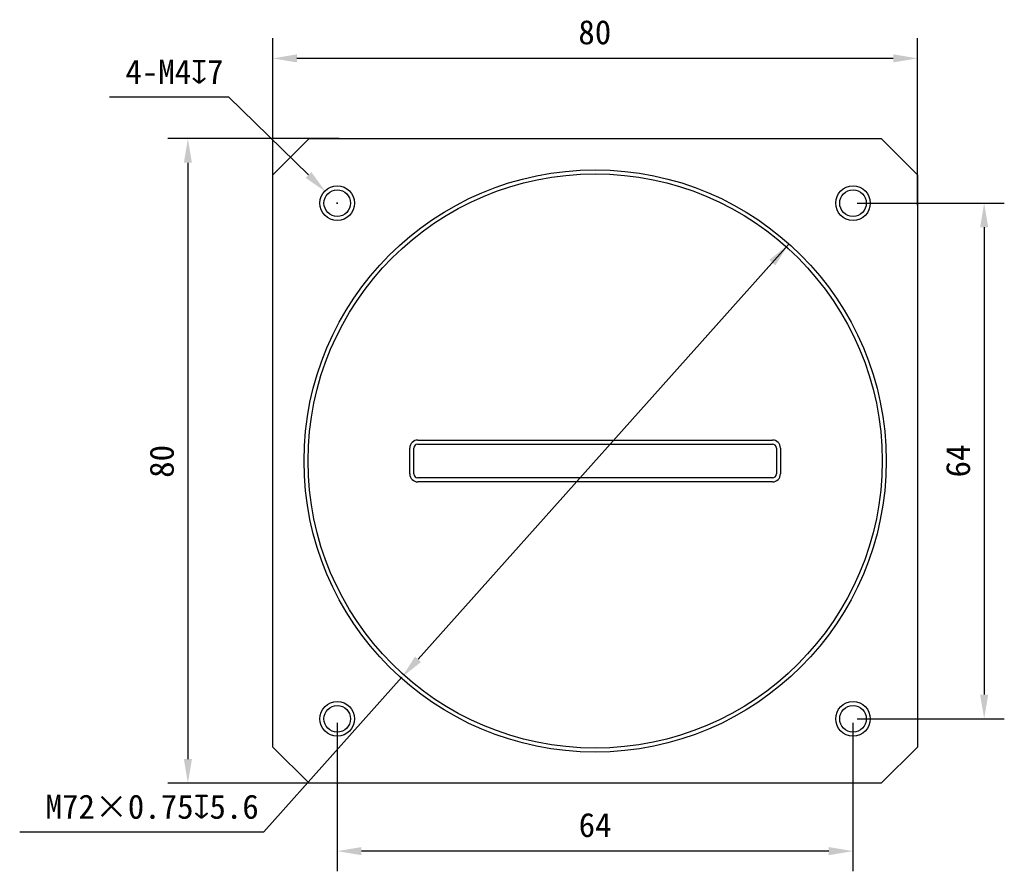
# Model space of a CAD drawing. Header units: millimetres. Extents: x 35 to 359, y 100 to 245.
# Tile 1 of 3: x 35 to 157, y 137 to 243. Entities that reach past the tile are written whole.
import ezdxf

# ---------------------------------------------------------------- set-up
doc = ezdxf.new("R2010")
doc.units = ezdxf.units.MM
doc.header["$LTSCALE"] = 23.1
doc.header["$PDMODE"] = 3
doc.header["$PDSIZE"] = 8
doc.layers.get('0').update_dxf_attribs({"linetype": 'CONTINUOUS'})
doc.layers.get('Defpoints').update_dxf_attribs({"linetype": 'CONTINUOUS'})
doc.layers.add('00_COMPONENTS', color=7, linetype='CONTINUOUS')
doc.layers.add('51__DRAFT_DIMS', color=7, linetype='CONTINUOUS')
doc.styles.get("Standard").update_dxf_attribs({"font": 'simfang.ttf'})
doc.dimstyles.new('DIMSTYLE_1', dxfattribs={"dimtxt": 3, "dimasz": 3, "dimexe": 2.5, "dimexo": 0.5, "dimgap": 0.75, "dimtad": 1, "dimdsep": 46, "dimtxsty": 'STANDARD', "dimblk": '_FILLED', "dimblk1": '_FILLED', "dimblk2": '_FILLED', "dimcen": 0.09, "dimclrt": 3, "dimazin": 2, "dimtp": 0.3, "dimtm": 0.3, "dimtfac": 1, "dimtofl": 0, "dimtmove": 0, "dimatfit": 3, "dimldrblk": '_FILLED', "dimfxl": 1, "dimtolj": 1, "dimarcsym": 0})
doc.dimstyles.new('DIMSTYLE_2', dxfattribs={"dimtxt": 3, "dimasz": 3, "dimexe": 2.5, "dimexo": 0.5, "dimtad": 1, "dimdsep": 46, "dimtxsty": 'STANDARD', "dimblk": '_FILLED', "dimblk1": '_FILLED', "dimblk2": '_FILLED', "dimcen": 0.09, "dimclrt": 3, "dimazin": 2, "dimtp": 0.1, "dimtm": 0.1, "dimtfac": 1, "dimtofl": 0, "dimtmove": 0, "dimatfit": 1, "dimldrblk": '_FILLED', "dimfxl": 1, "dimtolj": 1, "dimarcsym": 0})
doc.dimstyles.new('DIMSTYLE_4', dxfattribs={"dimtxt": 3, "dimasz": 3, "dimexe": 2.5, "dimexo": 0.5, "dimtad": 1, "dimdsep": 46, "dimtxsty": 'STANDARD', "dimblk": '_FILLED', "dimblk1": '_FILLED', "dimblk2": '_FILLED', "dimcen": 0.09, "dimclrt": 3, "dimazin": 2, "dimtp": 0.3, "dimtm": 0.3, "dimtfac": 1, "dimtmove": 0, "dimatfit": 2, "dimldrblk": '_FILLED', "dimfxl": 1, "dimtolj": 1, "dimarcsym": 0})

# ---------------------------------------------------------------- blocks, each defined once
blk = doc.blocks.new('_FILLED')
at = {"color": 0, "linetype": 'ByBlock'}
blk.add_solid([(0, 0), (-1, 0.167), (-1, -0.167)], dxfattribs=at)
blk = doc.blocks.new('*D6')
at = {"layer": '51__DRAFT_DIMS', "color": 0, "lineweight": -2}
for p, q in [((66.14, 217.55), (66.14, 240.36)), ((146.14, 219.66), (146.14, 240.36)), ((143.14, 237.86), (69.14, 237.86))]:
    blk.add_line(p, q, dxfattribs=at)
at = {"layer": 'Defpoints', "color": 0}
for p in [(66.14, 237.86), (146.14, 219.16), (66.14, 217.05)]:
    blk.add_point(p, dxfattribs=at)
at = {"layer": '51__DRAFT_DIMS', "color": 0, "linetype": 'ByBlock', "lineweight": -2, "xscale": 3, "yscale": 3, "zscale": 3, "rotation": 180}
blk.add_blockref('_FILLED', (66.14, 237.86), dxfattribs=at)
at = {"layer": '51__DRAFT_DIMS', "color": 0, "linetype": 'ByBlock', "lineweight": -2, "xscale": 3, "yscale": 3, "zscale": 3}
blk.add_blockref('_FILLED', (146.14, 237.86), dxfattribs=at)
at = {"layer": '51__DRAFT_DIMS', "color": 3, "insert": (106.1, 242.61), "char_height": 3, "attachment_point": 2, "line_spacing_factor": 0.9}
blk.add_mtext('\\A1;{{\\C8;80}}', dxfattribs=at)
blk = doc.blocks.new('*D7')
at = {"layer": '51__DRAFT_DIMS', "color": 0, "lineweight": -2}
for p, q in [((74.39, 227.9), (53.1, 227.9)), ((55.6, 224.9), (55.6, 150.9)), ((74.39, 147.9), (53.1, 147.9))]:
    blk.add_line(p, q, dxfattribs=at)
at = {"layer": 'Defpoints', "color": 0}
for p in [(74.89, 227.9), (55.6, 147.9), (74.89, 147.9)]:
    blk.add_point(p, dxfattribs=at)
at = {"layer": '51__DRAFT_DIMS', "color": 0, "linetype": 'ByBlock', "lineweight": -2, "xscale": 3, "yscale": 3, "zscale": 3}
for p, rotation in [((55.6, 227.9), 89.99999999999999), ((55.6, 147.9), 270)]:
    blk.add_blockref('_FILLED', p, dxfattribs=dict(at, rotation=rotation))
at = {"layer": '51__DRAFT_DIMS', "color": 3, "insert": (50.85, 187.85), "char_height": 3, "attachment_point": 2, "rotation": 90, "line_spacing_factor": 0.9}
blk.add_mtext('\\A1;{{\\C8;80}}', dxfattribs=at)
blk = doc.blocks.new('*D8')
at = {"layer": '51__DRAFT_DIMS', "color": 0, "lineweight": -2}
for p in [(45.86, 233.07), (70.56, 223.39)]:
    blk.add_line(p, (60.64, 233.07), dxfattribs=at)
at = {"layer": '51__DRAFT_DIMS', "color": 0}
for p, q in [((74.14, 219.81), (74.14, 219.99)), ((74.05, 219.9), (74.23, 219.9))]:
    blk.add_line(p, q, dxfattribs=at)
at = {"layer": 'Defpoints', "color": 0}
for p in [(72.71, 221.3), (75.57, 218.5)]:
    blk.add_point(p, dxfattribs=at)
at = {"layer": '51__DRAFT_DIMS', "color": 0, "linetype": 'ByBlock', "lineweight": -2, "xscale": 3, "yscale": 3, "zscale": 3, "rotation": 315.7027735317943}
blk.add_blockref('_FILLED', (72.71, 221.3), dxfattribs=at)
at = {"layer": '51__DRAFT_DIMS', "color": 3, "insert": (60.02, 237.7), "char_height": 3, "attachment_point": 3, "line_spacing_factor": 0.9}
blk.add_mtext('\\A1;{{\\C8;4-M4\\fgdt|b0|i0|c134|p2;x\\fFangSong|b0|i0|c134|p49;7}}', dxfattribs=at)
blk = doc.blocks.new('*D9')
at = {"layer": '51__DRAFT_DIMS', "color": 0, "lineweight": -2}
for p, q in [((130.13, 214.75), (84.16, 163.29)), ((82.16, 161.05), (65.03, 141.87)), ((34.73, 141.87), (65.03, 141.87))]:
    blk.add_line(p, q, dxfattribs=at)
at = {"layer": 'Defpoints', "color": 0}
for p in [(130.13, 214.75), (82.16, 161.05)]:
    blk.add_point(p, dxfattribs=at)
at = {"layer": '51__DRAFT_DIMS', "color": 0, "linetype": 'ByBlock', "lineweight": -2, "xscale": 3, "yscale": 3, "zscale": 3}
for p, rotation in [((130.13, 214.75), 48.22393054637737), ((82.16, 161.05), 228.2239305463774)]:
    blk.add_blockref('_FILLED', p, dxfattribs=dict(at, rotation=rotation))
at = {"layer": '51__DRAFT_DIMS', "color": 3, "insert": (64.4, 146.5), "char_height": 3, "attachment_point": 3, "line_spacing_factor": 0.9}
blk.add_mtext('\\A1;{{\\C8;M72×0.75\\fgdt|b0|i0|c134|p2;x\\fFangSong|b0|i0|c134|p49;5.6}}', dxfattribs=at)
blk = doc.blocks.new('*D10')
at = {"layer": '51__DRAFT_DIMS', "color": 0, "lineweight": -2}
for p, q in [((138.64, 219.9), (156.92, 219.9)), ((154.42, 216.9), (154.42, 158.9)), ((138.64, 155.9), (156.92, 155.9))]:
    blk.add_line(p, q, dxfattribs=at)
at = {"layer": 'Defpoints', "color": 0}
for p in [(138.14, 219.9), (138.14, 155.9), (154.42, 155.9)]:
    blk.add_point(p, dxfattribs=at)
at = {"layer": '51__DRAFT_DIMS', "color": 0, "linetype": 'ByBlock', "lineweight": -2, "xscale": 3, "yscale": 3, "zscale": 3}
for p, rotation in [((154.42, 219.9), 90), ((154.42, 155.9), 270)]:
    blk.add_blockref('_FILLED', p, dxfattribs=dict(at, rotation=rotation))
at = {"layer": '51__DRAFT_DIMS', "color": 3, "insert": (149.67, 187.9), "char_height": 3, "attachment_point": 2, "rotation": 90, "line_spacing_factor": 0.9}
blk.add_mtext('\\A1;{{\\C8;64}}', dxfattribs=at)
blk = doc.blocks.new('*D11')
at = {"layer": '51__DRAFT_DIMS', "color": 0, "lineweight": -2}
for p, q in [((74.14, 155.4), (74.14, 136.98)), ((138.14, 155.4), (138.14, 136.98)), ((135.14, 139.48), (77.14, 139.48))]:
    blk.add_line(p, q, dxfattribs=at)
at = {"layer": 'Defpoints', "color": 0}
for p in [(74.14, 155.9), (138.14, 155.9), (74.14, 139.48)]:
    blk.add_point(p, dxfattribs=at)
at = {"layer": '51__DRAFT_DIMS', "color": 0, "linetype": 'ByBlock', "lineweight": -2, "xscale": 3, "yscale": 3, "zscale": 3, "rotation": 180}
blk.add_blockref('_FILLED', (74.14, 139.48), dxfattribs=at)
at = {"layer": '51__DRAFT_DIMS', "color": 0, "linetype": 'ByBlock', "lineweight": -2, "xscale": 3, "yscale": 3, "zscale": 3}
blk.add_blockref('_FILLED', (138.14, 139.48), dxfattribs=at)
at = {"layer": '51__DRAFT_DIMS', "color": 3, "insert": (106.14, 144.23), "char_height": 3, "attachment_point": 2, "line_spacing_factor": 0.9}
blk.add_mtext('\\A1;{{\\C8;64}}', dxfattribs=at)

msp = doc.modelspace()

# ---------------------------------------------------------------- linework, layer by layer
at = {"layer": '00_COMPONENTS', "color": 7}
for p, q in [((70.643, 227.898), (66.143, 223.398)), ((70.643, 227.898), (141.643, 227.898)), ((146.143, 223.398), (141.643, 227.898)), ((66.143, 152.398), (66.143, 223.398)), ((146.143, 223.398), (146.143, 152.398)), ((83.143, 186.298), (83.143, 189.498)), ((83.643, 186.298), (83.643, 189.498)), ((84.143, 190.498), (128.143, 190.498)), ((84.143, 189.998), (128.143, 189.998)), ((128.643, 189.498), (128.643, 186.298)), ((129.143, 189.498), (129.143, 186.298)), ((128.143, 185.798), (84.143, 185.798)), ((128.143, 185.298), (84.143, 185.298)), ((66.143, 152.398), (70.643, 147.898)), ((141.643, 147.898), (146.143, 152.398)), ((141.643, 147.898), (70.643, 147.898))]:
    msp.add_line(p, q, dxfattribs=at)
for centre, radius in [((106.143, 187.898), 36.125), ((106.143, 187.898), 35.625), ((74.143, 219.898), 2.15), ((74.143, 219.898), 1.65), ((138.143, 219.898), 2.15), ((138.143, 219.898), 1.65), ((74.143, 155.898), 2.15), ((138.143, 155.898), 2.15), ((74.143, 155.898), 1.65), ((138.143, 155.898), 1.65)]:
    msp.add_circle(centre, radius, dxfattribs=at)
for centre, radius, start, end in [((84.143, 189.498), 1, 90, 180), ((84.143, 189.498), 0.5, 90, 180), ((128.143, 189.498), 1, 0, 90), ((128.143, 189.498), 0.5, 0, 90), ((84.143, 186.298), 1, 180, 270), ((84.143, 186.298), 0.5, 180, 270), ((128.143, 186.298), 1, 270, 360), ((128.143, 186.298), 0.5, 270, 360)]:
    msp.add_arc(centre, radius, start, end, dxfattribs=at)

# ---------------------------------------------------------------- dimensions: what is measured, and where the dimension line sits
at = {"layer": '51__DRAFT_DIMS', "color": 8}
for base, p1, p2, angle, picture, middle in [((66.143, 237.858), (146.143, 219.156), (66.143, 217.048), 180, '*D6', (106.099, 237.858)), ((55.603, 147.898), (74.885, 227.898), (74.885, 147.898), 270, '*D7', (55.603, 187.854)), ((154.419, 155.898), (138.143, 219.898), (138.143, 155.898), 270, '*D10', (154.419, 187.895)), ((74.143, 139.477), (138.143, 155.898), (74.143, 155.898), 180, '*D11', (106.14, 139.477))]:
    dim = msp.add_linear_dim(base=base, p1=p1, p2=p2, angle=angle, text='{{\\C8;<>}}', dimstyle='DIMSTYLE_1', dxfattribs=at)
    dim.commit()
    dim.dimension.update_dxf_attribs({"geometry": picture, "text_midpoint": middle, "dimtype": 160})
for p1, p2, text, dimstyle, picture, middle in [((75.574, 218.502), (72.711, 221.295), '{{\\C8;4-M<>\\fgdt|b0|i0|c134|p2;x\\fFangSong|b0|i0|c134|p49;7}}', 'DIMSTYLE_2', '*D8', (52.938, 233.072)), ((130.127, 214.745), (82.159, 161.051), '{{\\C8;M<>×0.75\\fgdt|b0|i0|c134|p2;x\\fFangSong|b0|i0|c134|p49;5.6}}', 'DIMSTYLE_4', '*D9', (49.564, 141.872))]:
    dim = msp.add_diameter_dim_2p(p1=p1, p2=p2, text=text, dimstyle=dimstyle, override={"dimtih": 1, "dimtoh": 1, "dimpost": '<>'}, dxfattribs=at)
    dim.commit()
    dim.dimension.update_dxf_attribs({"geometry": picture, "text_midpoint": middle, "dimtype": 163})

doc.saveas('drawing.dxf')
